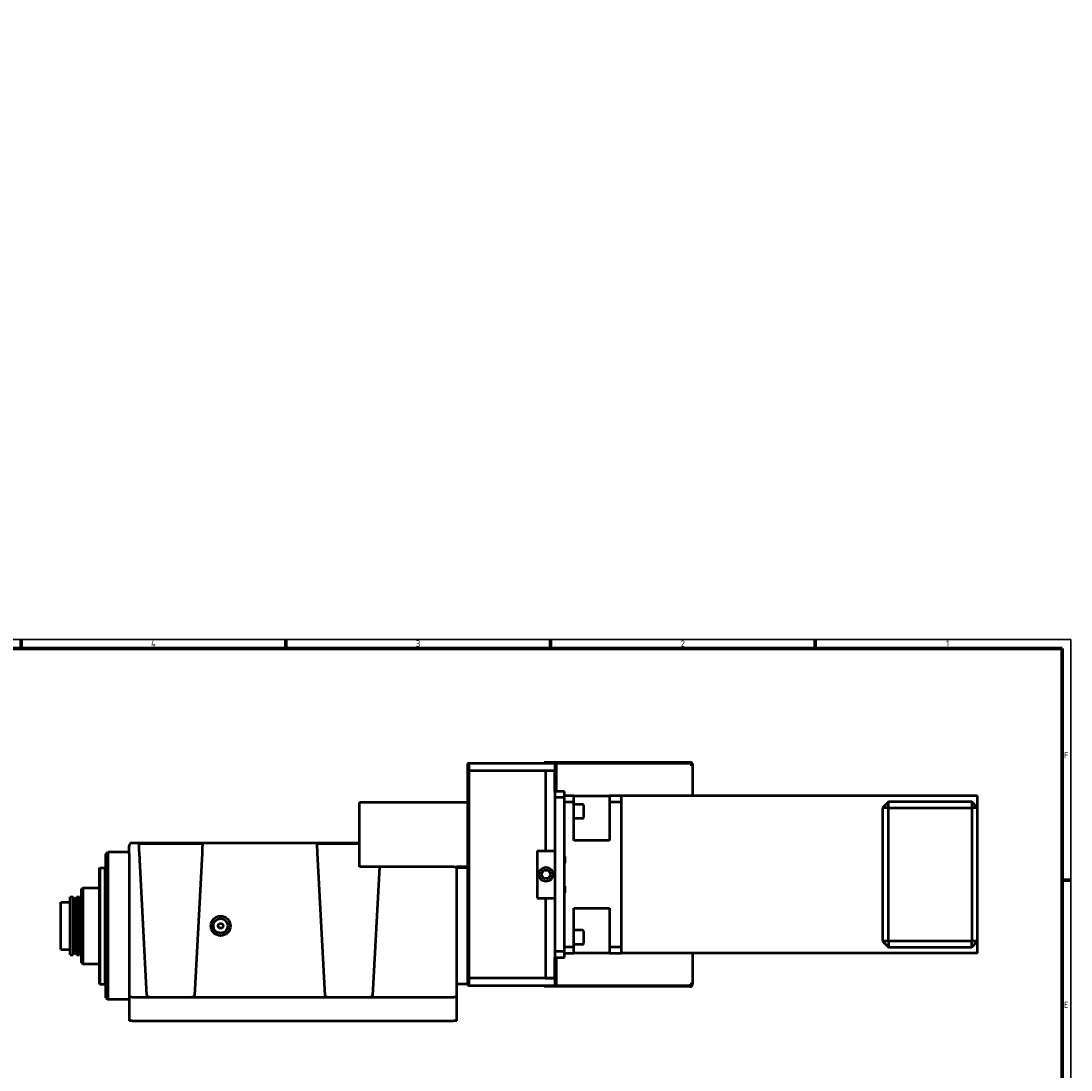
# Model space of a CAD drawing. Header units: millimetres. Extents: x 15 to 3552, y 15 to 3550.
# Tile 6 of 6: x 1783 to 3552, y 1783 to 3550. Entities that reach past the tile are written whole.
import ezdxf

# ---------------------------------------------------------------- set-up
doc = ezdxf.new("R2010")
doc.units = ezdxf.units.MM
doc.header["$LTSCALE"] = 3
doc.layers.get('0').update_dxf_attribs({"lineweight": 25})
for name, color, linetype, lineweight in [('Rahmen (ISO)', 7, 'Continuous', 70), ('Schraffur (ISO)', 7, 'Continuous', 18), ('Sichtbar (ISO)', 7, 'Continuous', 50), ('Symbol (ISO)', 7, 'Continuous', 25)]:
    doc.layers.add(name, color=color, linetype=linetype, lineweight=lineweight)
doc.styles.add('Notiztext (DIN)', font='isocpeur.ttf')

# ---------------------------------------------------------------- blocks, each defined once
blk = doc.blocks.new('Ränder Hagen+Goebel Rahmen')
at = {"layer": 'Rahmen (ISO)', "linetype": 'Continuous', "lineweight": 35}
for p, q in [((5, 836), (1184, 836)), ((1184, 836), (1184, 5))]:
    blk.add_line(p, q, dxfattribs=at)
at = {"layer": 'Rahmen (ISO)'}
for p, q in [((594.5, 831), (594.5, 836)), ((743.13, 831), (743.13, 836)), ((891.75, 831), (891.75, 836)), ((1040.38, 831), (1040.38, 836)), ((10, 831), (1179, 831)), ((1179, 831), (1179, 10)), ((1179, 700.83), (1184, 700.83))]:
    blk.add_line(p, q, dxfattribs=at)
at = {"layer": 'Symbol (ISO)', "char_height": 3.5, "style": 'Notiztext (DIN)'}
for s, insert, attachment_point in [('4', (668.81, 832), 8), ('3', (817.44, 832), 8), ('2', (966.06, 832), 8), ('1', (1114.69, 832), 8), ('F', (1180, 770.92), 4), ('E', (1180, 630.75), 4)]:
    blk.add_mtext(s, dxfattribs=dict(at, insert=insert, attachment_point=attachment_point))

msp = doc.modelspace()

# ---------------------------------------------------------------- hatches: boundary and pattern name
at = {"layer": 'Schraffur (ISO)'}
h = msp.add_hatch(dxfattribs=at)
h.set_pattern_fill('ANSI31', scale=76.2, style=0)
h.set_pattern_definition([(45, (0, 0), (-6.735192, 6.735192), [])])
h.paths.add_polyline_path([(2616.8, 3547.3), (2619.8, 3550.3), (2616.8, 3550.3)])
h.paths.add_polyline_path([(2616.8, 3200.3), (2619.8, 3200.3), (2616.8, 3203.3)])

# ---------------------------------------------------------------- linework, layer by layer
at = {"layer": 'Sichtbar (ISO)'}
for p, q in [((2535.7, 2299.2), (2535.7, 1925.2)), ((2537.7, 2299.2), (2535.7, 2299.2)), ((2537.7, 2299.2), (2537.7, 2287.2)), ((2682.7, 2299.2), (2537.7, 2299.2)), ((2537.7, 2299.2), (2537.7, 1925.2)), ((2664.7, 2301.2), (2910.7, 2301.2)), ((2664.7, 2299.2), (2664.7, 2301.2)), ((2682.7, 2299.2), (2682.7, 2287.2)), ((2684.7, 2299.2), (2682.7, 2299.2)), ((2684.7, 2299.2), (2684.7, 2252.2)), ((2686.7, 2299.2), (2684.7, 2299.2)), ((2910.7, 2299.2), (2686.7, 2299.2)), ((2910.7, 2299.2), (2910.7, 2297.2)), ((2537.7, 2287.2), (2682.7, 2287.2)), ((2537.7, 2287.2), (2666.7, 2287.2)), ((2537.7, 1937.2), (2537.7, 2287.2)), ((2666.7, 2287.2), (2666.7, 2152.2)), ((2666.7, 2287.2), (2682.7, 2287.2)), ((2666.7, 2287.2), (2666.7, 2152.2)), ((2682.7, 2252.2), (2682.7, 2287.2)), ((2910.7, 2297.2), (2914.7, 2297.2)), ((2914.7, 2297.2), (2914.7, 2244.7)), ((2698.7, 2252.2), (2682.7, 2252.2)), ((2682.7, 2252.2), (2682.7, 2242.2)), ((2698.7, 2242.2), (2698.7, 2252.2)), ((2535.7, 2233.2), (2353.7, 2233.2)), ((2353.7, 2125.2), (2353.7, 2233.2)), ((2682.7, 2242.2), (2698.7, 2242.2)), ((2682.7, 2242.2), (2682.7, 1982.2)), ((2714.7, 2244.7), (2698.7, 2244.7)), ((2698.7, 1982.2), (2698.7, 2242.2)), ((2698.7, 2234.7), (2714.7, 2234.7)), ((2714.7, 2234.7), (2714.7, 2244.7)), ((2714.7, 2244.7), (2774.7, 2244.7)), ((2714.7, 2169.3), (2714.7, 2234.7)), ((2729.1, 2230.3), (2714.7, 2230.3)), ((2730.7, 2228.7), (2730.7, 2207.9)), ((2794.7, 2244.7), (2774.7, 2244.7)), ((2774.7, 2244.7), (2774.7, 2234.7)), ((2774.7, 2234.7), (2794.7, 2234.7)), ((2774.7, 2234.7), (2774.7, 2169.3)), ((3394.7, 2244.7), (2794.7, 2244.7)), ((2794.7, 2234.7), (2794.7, 2244.7)), ((2794.7, 2112.2), (2794.7, 2234.7)), ((3244.7, 2234.7), (3234.7, 2224.7)), ((3244.7, 2224.7), (3244.7, 2234.7)), ((3384.7, 2234.7), (3244.7, 2234.7)), ((3384.7, 2234.7), (3384.7, 2224.7)), ((3394.7, 2224.7), (3384.7, 2234.7)), ((3394.7, 2224.7), (3394.7, 2244.7)), ((3244.7, 2224.7), (3234.7, 2224.7)), ((3234.7, 2224.7), (3234.7, 1999.7)), ((3244.7, 1999.7), (3244.7, 2224.7)), ((3244.7, 2224.7), (3384.7, 2224.7)), ((3394.7, 2224.7), (3384.7, 2224.7)), ((3384.7, 2224.7), (3384.7, 1999.7)), ((3394.7, 1999.7), (3394.7, 2224.7)), ((2729.1, 2206.3), (2714.7, 2206.3)), ((1965.7, 2147.1), (1965.7, 2160.5)), ((1970.7, 2165.5), (2353.7, 2165.5)), ((1982.1, 2164.2), (2089.3, 2164.2)), ((2282.1, 2164.2), (2353.7, 2164.2)), ((2774.7, 2169.3), (2714.7, 2169.3)), ((1926.5, 2146.5), (1929.5, 2149.5)), ((1926.5, 1904.5), (1926.5, 2146.5)), ((1929.5, 2149.5), (1929.5, 1901.5)), ((1942.2, 2149.5), (1929.5, 2149.5)), ((1959.2, 2149.5), (1950.8, 2149.5)), ((1965.7, 2149.5), (1963.4, 2149.5)), ((1965.7, 2147.1), (1965.7, 1905)), ((1995.6, 1908.2), (1983, 2148.1)), ((2088.4, 2148.1), (2075.8, 1908.2)), ((2295.6, 1908.2), (2283, 2148.1)), ((2652.7, 2152.2), (2682.7, 2152.2)), ((2652.7, 2152.2), (2652.7, 2072.2)), ((2699.7, 2142.2), (2698.7, 2143.2)), ((2699.7, 2142.2), (2699.7, 2132.3)), ((1915.5, 2122.5), (1916.5, 2123.5)), ((1915.5, 1928.5), (1915.5, 2122.5)), ((1916.5, 2123.5), (1916.5, 1927.5)), ((1916.5, 2123.5), (1925.5, 2123.5)), ((1925.5, 1927.5), (1925.5, 2123.5)), ((2387.2, 2125.2), (2353.7, 2125.2)), ((2387.2, 2125.2), (2375.8, 1908.2)), ((2512.7, 2125.2), (2387.2, 2125.2)), ((2512.7, 2125.2), (2517.7, 2125.2)), ((2517.7, 1905), (2517.7, 2125.2)), ((2535.7, 2125.2), (2517.7, 2125.2)), ((2535.7, 2123.5), (2517.7, 2123.5)), ((2699.7, 2132.3), (2698.7, 2131.3)), ((1925.5, 2115), (1926.5, 2115)), ((2659.6, 2112.2), (2663.7, 2119.2)), ((2663.7, 2105.2), (2659.6, 2112.2)), ((2663.7, 2119.2), (2671.7, 2119.2)), ((2671.7, 2105.2), (2663.7, 2105.2)), ((2671.7, 2119.2), (2675.8, 2112.2)), ((2675.8, 2112.2), (2671.7, 2105.2)), ((2794.7, 1989.7), (2794.7, 2112.2)), ((1885.5, 2087.8), (1887.5, 2089.8)), ((1885.5, 1963.3), (1885.5, 2087.8)), ((1887.5, 2089.8), (1915.5, 2089.8)), ((1887.5, 2089.8), (1887.5, 1961.3)), ((2699.7, 2092.2), (2698.7, 2093.2)), ((2699.7, 2092.2), (2699.7, 2082.3)), ((1866.4, 1976.8), (1866.4, 2074.3)), ((1866.4, 2074.3), (1871.1, 2074.3)), ((1871.1, 1976.8), (1871.1, 2074.3)), ((1872.5, 2071.9), (1871.1, 2074.3)), ((1872.5, 1979.2), (1872.5, 2071.9)), ((1872.5, 2071.2), (1876.3, 2071.2)), ((1876.3, 2071.9), (1877.6, 2074.3)), ((1876.3, 1979.2), (1876.3, 2071.9)), ((1877.6, 1976.8), (1877.6, 2074.3)), ((1877.6, 2074.3), (1882.3, 2074.3)), ((1882.3, 1976.8), (1882.3, 2074.3)), ((2652.7, 2072.2), (2682.7, 2072.2)), ((2666.7, 2072.2), (2666.7, 1937.2)), ((2666.7, 2072.2), (2666.7, 1937.2)), ((2699.7, 2082.3), (2698.7, 2081.3)), ((1850.5, 1985.5), (1850.5, 2065.5)), ((1850.5, 2065.5), (1865.4, 2065.5)), ((1884.3, 1990.4), (1884.3, 2060.6)), ((1885.5, 2060.5), (1884.3, 2060.6)), ((2714.7, 1989.7), (2714.7, 2055.2)), ((2714.7, 2055.2), (2774.7, 2055.2)), ((2774.7, 2055.2), (2774.7, 1989.7)), ((2729.1, 2018.2), (2714.7, 2018.2)), ((2730.7, 2016.6), (2730.7, 1995.8)), ((3234.7, 1999.7), (3244.7, 1989.7)), ((3244.7, 1999.7), (3234.7, 1999.7)), ((3244.7, 1999.7), (3244.7, 1989.7)), ((3384.7, 1999.7), (3244.7, 1999.7)), ((3394.7, 1999.7), (3384.7, 1999.7)), ((3384.7, 1989.7), (3384.7, 1999.7)), ((3384.7, 1989.7), (3394.7, 1999.7)), ((3394.7, 1979.7), (3394.7, 1999.7)), ((1850.5, 1985.5), (1865.4, 1985.5)), ((1885.5, 1990.6), (1884.3, 1990.4)), ((2698.7, 1982.2), (2682.7, 1982.2)), ((2682.7, 1982.2), (2682.7, 1972.2)), ((2714.7, 1989.7), (2698.7, 1989.7)), ((2698.7, 1972.2), (2698.7, 1982.2)), ((2729.1, 1994.2), (2714.7, 1994.2)), ((2714.7, 1979.7), (2714.7, 1989.7)), ((2794.7, 1989.7), (2774.7, 1989.7)), ((2774.7, 1989.7), (2774.7, 1979.7)), ((2794.7, 1979.7), (2794.7, 1989.7)), ((3244.7, 1989.7), (3384.7, 1989.7)), ((1866.4, 1976.8), (1871.1, 1976.8)), ((1872.5, 1979.2), (1871.1, 1976.8)), ((1872.5, 1979.9), (1876.3, 1979.9)), ((1876.3, 1979.2), (1877.6, 1976.8)), ((1877.6, 1976.8), (1882.3, 1976.8)), ((1885.5, 1963.3), (1887.5, 1961.3)), ((2682.7, 1937.2), (2682.7, 1972.2)), ((2682.7, 1972.2), (2698.7, 1972.2)), ((2684.7, 1972.2), (2684.7, 1925.2)), ((2698.7, 1979.7), (2714.7, 1979.7)), ((2774.7, 1979.7), (2714.7, 1979.7)), ((2774.7, 1979.7), (2794.7, 1979.7)), ((3394.7, 1979.7), (2794.7, 1979.7)), ((2914.7, 1979.7), (2914.7, 1927.2)), ((1887.5, 1961.3), (1915.5, 1961.3)), ((1915.5, 1928.5), (1916.5, 1927.5)), ((1925.5, 1936), (1926.5, 1936)), ((2537.7, 1937.2), (2537.7, 1925.2)), ((2682.7, 1937.2), (2537.7, 1937.2)), ((2666.7, 1937.2), (2537.7, 1937.2)), ((2666.7, 1937.2), (2682.7, 1937.2)), ((2682.7, 1937.2), (2682.7, 1925.2)), ((1916.5, 1927.5), (1925.5, 1927.5)), ((2535.7, 1927.5), (2517.7, 1927.5)), ((2537.7, 1925.2), (2535.7, 1925.2)), ((2537.7, 1925.2), (2682.7, 1925.2)), ((2664.7, 1923.2), (2664.7, 1925.2)), ((2910.7, 1923.2), (2664.7, 1923.2)), ((2682.7, 1925.2), (2684.7, 1925.2)), ((2686.7, 1925.2), (2684.7, 1925.2)), ((2686.7, 1925.2), (2910.7, 1925.2)), ((2910.7, 1927.2), (2910.7, 1925.2)), ((2914.7, 1927.2), (2910.7, 1927.2)), ((1926.5, 1904.5), (1929.5, 1901.5)), ((1965.7, 1901.5), (1929.5, 1901.5)), ((1965.7, 1905), (1965.7, 1865.5)), ((1970.7, 1905.5), (2000.6, 1905.5)), ((2000.6, 1905.5), (2070.8, 1905.5)), ((2070.8, 1905.5), (2300.6, 1905.5)), ((2300.6, 1905.5), (2370.8, 1905.5)), ((2370.8, 1905.5), (2512.7, 1905.5)), ((2517.7, 1865.5), (2517.7, 1905)), ((1970.7, 1865.5), (1965.7, 1865.5)), ((1970.7, 1865.5), (2512.7, 1865.5)), ((2517.7, 1865.5), (2512.7, 1865.5))]:
    msp.add_line(p, q, dxfattribs=at)
at = {"layer": 'Sichtbar (ISO)', "flags": 128}
for points in [[(1950.8, 2149.5), (1950.7, 2149.5), (1950.6, 2149.5), (1950.4, 2149.5), (1950.2, 2149.5), (1949.9, 2149.5), (1949.5, 2149.5), (1949.1, 2149.5), (1948.6, 2149.5), (1948.1, 2149.5), (1947.6, 2149.5), (1947, 2149.5), (1946.5, 2149.5), (1945.9, 2149.5), (1945.4, 2149.5), (1944.9, 2149.5), (1944.3, 2149.5), (1943.9, 2149.5), (1943.5, 2149.5), (1943.1, 2149.5), (1942.8, 2149.5), (1942.5, 2149.5), (1942.4, 2149.5), (1942.2, 2149.5), (1942.2, 2149.5)], [(1963.4, 2149.5), (1963.3, 2149.5), (1963.3, 2149.5), (1963.2, 2149.5), (1963.1, 2149.5), (1962.9, 2149.5), (1962.8, 2149.5), (1962.6, 2149.5), (1962.3, 2149.5), (1962.1, 2149.5), (1961.8, 2149.5), (1961.6, 2149.5), (1961.3, 2149.5), (1961, 2149.5), (1960.8, 2149.5), (1960.5, 2149.5), (1960.3, 2149.5), (1960, 2149.5), (1959.8, 2149.5), (1959.7, 2149.5), (1959.5, 2149.5), (1959.4, 2149.5), (1959.3, 2149.5), (1959.2, 2149.5), (1959.2, 2149.5)], [(2115.5, 2025.5), (2115.5, 2026.1), (2115.6, 2026.6), (2115.8, 2027.2), (2116.1, 2027.7), (2116.4, 2028.1), (2116.7, 2028.5), (2117.1, 2028.9), (2117.6, 2029.2), (2118.1, 2029.4), (2118.6, 2029.6), (2119.2, 2029.7), (2119.7, 2029.7), (2120.2, 2029.7), (2120.8, 2029.6), (2121.3, 2029.4), (2121.8, 2029.2), (2122.3, 2028.9), (2122.7, 2028.5), (2123, 2028.1), (2123.3, 2027.7), (2123.6, 2027.2), (2123.7, 2026.6), (2123.8, 2026.1), (2123.9, 2025.5)], [(2123.9, 2025.5), (2123.8, 2025), (2123.7, 2024.5), (2123.6, 2023.9), (2123.3, 2023.4), (2123, 2023), (2122.7, 2022.6), (2122.3, 2022.2), (2121.8, 2021.9), (2121.3, 2021.7), (2120.8, 2021.5), (2120.2, 2021.4), (2119.7, 2021.4), (2119.2, 2021.4), (2118.6, 2021.5), (2118.1, 2021.7), (2117.6, 2021.9), (2117.1, 2022.2), (2116.7, 2022.6), (2116.4, 2023), (2116.1, 2023.4), (2115.8, 2023.9), (2115.6, 2024.5), (2115.5, 2025), (2115.5, 2025.5)], [(1995.6, 1908.2), (1995.7, 1908), (1995.8, 1907.8), (1996, 1907.7), (1996.2, 1907.5), (1996.3, 1907.3), (1996.5, 1907.1), (1996.7, 1907), (1996.9, 1906.8), (1997.1, 1906.7), (1997.3, 1906.5), (1997.5, 1906.4), (1997.7, 1906.3), (1997.9, 1906.2), (1998.2, 1906.1), (1998.4, 1906), (1998.6, 1905.9), (1998.9, 1905.8), (1999.1, 1905.7), (1999.3, 1905.7), (1999.6, 1905.6), (1999.8, 1905.6), (2000.1, 1905.6), (2000.3, 1905.6), (2000.6, 1905.5)], [(2070.8, 1905.5), (2071.1, 1905.6), (2071.3, 1905.6), (2071.6, 1905.6), (2071.8, 1905.6), (2072, 1905.7), (2072.3, 1905.7), (2072.5, 1905.8), (2072.8, 1905.9), (2073, 1906), (2073.2, 1906.1), (2073.4, 1906.2), (2073.7, 1906.3), (2073.9, 1906.4), (2074.1, 1906.5), (2074.3, 1906.7), (2074.5, 1906.8), (2074.7, 1907), (2074.9, 1907.1), (2075.1, 1907.3), (2075.2, 1907.5), (2075.4, 1907.7), (2075.5, 1907.8), (2075.7, 1908), (2075.8, 1908.2)], [(2295.6, 1908.2), (2295.7, 1908), (2295.8, 1907.8), (2296, 1907.7), (2296.2, 1907.5), (2296.3, 1907.3), (2296.5, 1907.1), (2296.7, 1907), (2296.9, 1906.8), (2297.1, 1906.7), (2297.3, 1906.5), (2297.5, 1906.4), (2297.7, 1906.3), (2297.9, 1906.2), (2298.2, 1906.1), (2298.4, 1906), (2298.6, 1905.9), (2298.9, 1905.8), (2299.1, 1905.7), (2299.3, 1905.7), (2299.6, 1905.6), (2299.8, 1905.6), (2300.1, 1905.6), (2300.3, 1905.6), (2300.6, 1905.5)], [(2370.8, 1905.5), (2371.1, 1905.6), (2371.3, 1905.6), (2371.6, 1905.6), (2371.8, 1905.6), (2372, 1905.7), (2372.3, 1905.7), (2372.5, 1905.8), (2372.8, 1905.9), (2373, 1906), (2373.2, 1906.1), (2373.4, 1906.2), (2373.7, 1906.3), (2373.9, 1906.4), (2374.1, 1906.5), (2374.3, 1906.7), (2374.5, 1906.8), (2374.7, 1907), (2374.9, 1907.1), (2375.1, 1907.3), (2375.2, 1907.5), (2375.4, 1907.7), (2375.5, 1907.8), (2375.7, 1908), (2375.8, 1908.2)]]:
    msp.add_lwpolyline(points, dxfattribs=at)
at = {"layer": 'Sichtbar (ISO)'}
for centre, radius in [((2667.7, 2112.2), 12), ((2119.7, 2025.5), 16.5), ((2119.7, 2025.5), 12.2)]:
    msp.add_circle(centre, radius, dxfattribs=at)
for centre, radius, start, end in [((2910.7, 2297.2), 4, 0, 90), ((2910.7, 2297.2), 2, 0, 90), ((2729.1, 2228.7), 1.6, 0, 90), ((2729.1, 2207.9), 1.6, 270, 0), ((1970.7, 2160.5), 5, 90, 180), ((1865.4, 2066.5), 1, 270, 0), ((1883.6, 2061.8), 1.34, 180, 299.6294), ((2729.1, 2016.6), 1.6, 0, 90), ((1865.4, 1984.5), 1, 0, 90), ((1883.6, 1989.3), 1.34, 60.3706, 180), ((2729.1, 1995.8), 1.6, 270, 0), ((2910.7, 1927.2), 4, 270, 0), ((2910.7, 1927.2), 2, 270, 0)]:
    msp.add_arc(centre, radius, start, end, dxfattribs=at)
for centre, major_axis, ratio, start_param, end_param in [((1983.2, 2143.5), (-1.1, 22), 0.002709, 4.921688, 5.934027), ((2088.2, 2143.5), (1.1, 22), 0.002709, 0.349158, 1.361497), ((2283.2, 2143.5), (-1.1, 22), 0.002709, 4.921688, 5.934027), ((1970.7, 1905), (-5, 0), 0.105104, 4.712389, 6.283185), ((2512.7, 1905), (5, 0), 0.105104, 0, 1.570796)]:
    msp.add_ellipse(centre, major_axis=major_axis, ratio=ratio, start_param=start_param, end_param=end_param, dxfattribs=at)

# ---------------------------------------------------------------- block references
at = {"xscale": 3, "yscale": 3, "zscale": 3}
msp.add_blockref('Ränder Hagen+Goebel Rahmen', (0, 0), dxfattribs=at)

doc.saveas('drawing.dxf')
